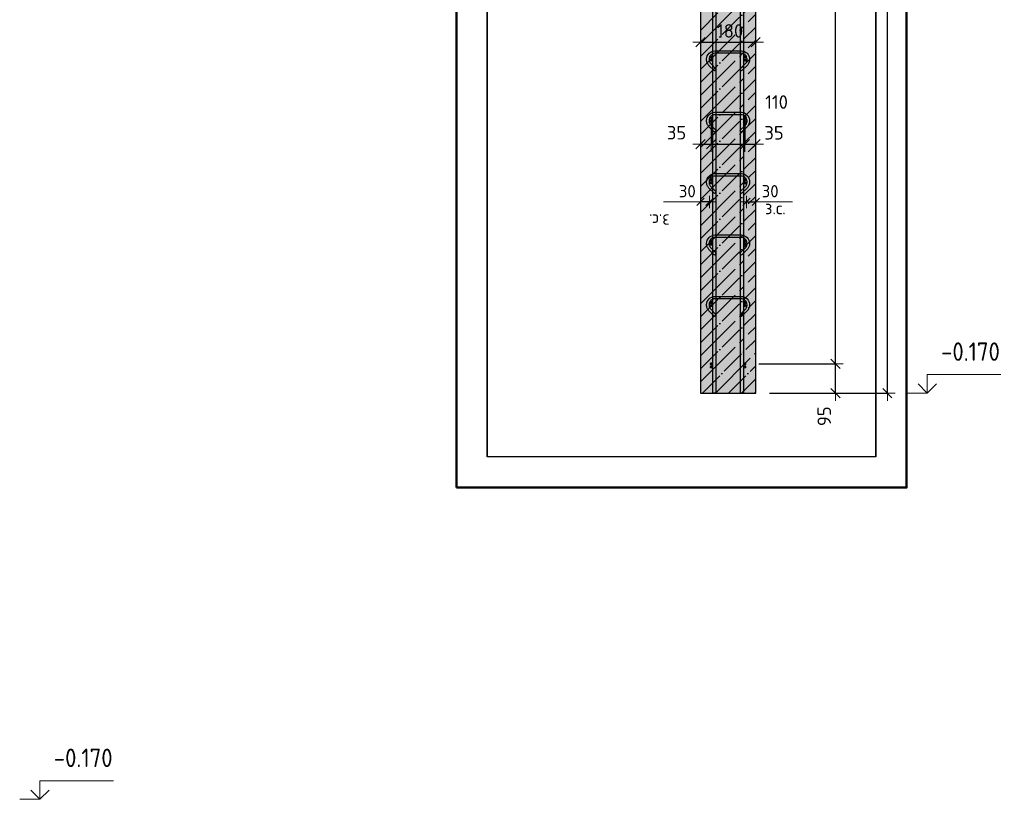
# Model space of a CAD drawing. Header units: millimetres. Extents: x -17997 to 37135, y 45383 to 72408.
# Tile 50 of 67: x 31985 to 35193, y 52798 to 55338. Entities that reach past the tile are written whole.
import ezdxf

# ---------------------------------------------------------------- set-up
doc = ezdxf.new("R2010")
doc.units = ezdxf.units.MM
doc.header["$PDMODE"] = 65
doc.linetypes.add('______11', pattern=[100, 80, -10, 0, -10])
doc.linetypes.add('______5', pattern=[220, 160, -20, 20, -20])
for name, color, linetype, lineweight in [('Standard', 7, 'Continuous', 25), ('Арм.стержн. Арматура края', 96, 'Continuous', 35), ('Арм.стержн. вертикальными 1', 22, 'Continuous', 35), ('Арм.стержн.горизонт. 1', 180, 'Continuous', 35), ('Высотная отметки_ общее', 7, 'Continuous', 13), ('Размерная линия_ общее', 7, 'Continuous', 13), ('Размерная линия_ общее_1', 7, 'Continuous', 13)]:
    doc.layers.add(name, color=color, linetype=linetype, lineweight=lineweight)
doc.layers.add('Арм.стержн.Стяжки', color=7, linetype='Continuous', lineweight=35, true_color=0x501e0f)
doc.styles.add('ISOCPEUR', font='ISOCPEUR')
doc.dimstyles.new('DIMSTYLE_11', dxfattribs={"dimtxt": 44, "dimasz": 50, "dimexe": 0, "dimexo": 0, "dimgap": 22, "dimtad": 2, "dimdec": 0, "dimrnd": 5, "dimzin": 12, "dimdsep": 46, "dimtxsty": 'ISOCPEUR', "dimblk1": 'ALL_ML_STRICH', "dimblk2": 'ALL_ML_STRICH', "dimsah": 1, "dimcen": 0, "dimclrd": 7, "dimclre": 256, "dimclrt": 7, "dimadec": 0, "dimazin": 0, "dimtfac": 1, "dimtdec": 0, "dimtix": 1, "dimtmove": 2, "dimatfit": 3, "dimfxl": 0, "dimtvp": 1.2, "dimtzin": 0, "dimlwd": 0, "dimlwe": -3, "dimarcsym": 0})
doc.dimstyles.new('DIMSTYLE_3', dxfattribs={"dimtxt": 44, "dimasz": 50, "dimexe": 0, "dimexo": 0, "dimgap": 22, "dimtad": 2, "dimdec": 0, "dimrnd": 5, "dimzin": 12, "dimdsep": 46, "dimtxsty": 'ISOCPEUR', "dimblk1": 'ALL_ML_STRICH', "dimblk2": 'ALL_ML_STRICH', "dimsah": 1, "dimcen": 0, "dimclrd": 7, "dimclre": 256, "dimclrt": 7, "dimadec": 0, "dimazin": 0, "dimtfac": 1, "dimtdec": 0, "dimtix": 1, "dimtmove": 2, "dimatfit": 3, "dimfxl": 0, "dimtzin": 0, "dimlwd": 0, "dimlwe": -3, "dimarcsym": 0})
doc.dimstyles.new('DIMSTYLE_8', dxfattribs={"dimtxt": 40, "dimasz": 40, "dimexe": 0, "dimexo": 0.001, "dimgap": 20, "dimtad": 2, "dimdec": 0, "dimrnd": 5, "dimzin": 12, "dimdsep": 46, "dimtxsty": 'ISOCPEUR', "dimblk1": 'ALL_ML_STRICH', "dimblk2": 'ALL_ML_STRICH', "dimsah": 1, "dimcen": 0, "dimse1": 1, "dimse2": 1, "dimclrd": 7, "dimclre": 256, "dimclrt": 7, "dimadec": 0, "dimazin": 0, "dimtfac": 1, "dimtdec": 0, "dimtix": 1, "dimtmove": 2, "dimatfit": 3, "dimfxl": 0, "dimtvp": 1.2, "dimtzin": 0, "dimlwd": 0, "dimlwe": -3, "dimarcsym": 0})

# ---------------------------------------------------------------- blocks, each defined once
blk = doc.blocks.new('COMPLEX_ELEVATIONDIM_3')
at = {"layer": 'Высотная отметки_ общее', "color": 7, "linetype": 'Continuous', "lineweight": 13, "transparency": 33554687}
for p, q in [((32051.3, 52797.8), (32051.3, 52857.8)), ((32051.3, 52857.8), (32291.3, 52857.8)), ((32051.3, 52797.8), (32021.3, 52827.8)), ((32051.3, 52797.8), (32081.3, 52827.8)), ((32051.3, 52797.8), (32051.3, 52797.8)), ((32051.3, 52797.8), (32051.3, 52797.8)), ((32051.3, 52797.8), (32051.3, 52797.8)), ((32051.3, 52797.8), (32051.3, 52797.8))]:
    blk.add_line(p, q, dxfattribs=at)
blk.add_lwpolyline([(32051.3, 52797.8), (31991.3, 52797.8), (31991.3, 52797.8), (31985.1, 52797.8)], dxfattribs=at)
at = {"layer": 'Высотная отметки_ общее', "color": 7, "linetype": 'Continuous', "lineweight": 13, "transparency": 33554687, "insert": (32096.3, 52902.8), "char_height": 60, "width": 242.825, "attachment_point": 7, "style": 'ISOCPEUR'}
blk.add_mtext('\\W0.90;-0.170', dxfattribs=at)
blk = doc.blocks.new('ALL_ML_STRICH')
at = {"color": 0, "linetype": 'ByBlock', "lineweight": -2}
for p, q in [((-1, 0), (0.5, 0)), ((-0.3, -0.3), (0.3, 0.3)), ((0, -0.5), (0, 0.5))]:
    blk.add_line(p, q, dxfattribs=at)
blk = doc.blocks.new('*D77')
at = {"layer": 'DEFPOINTS', "color": 7, "linetype": 'Continuous', "lineweight": 13, "transparency": 33554687}
for p in [(34530, 57311.3), (34407.9, 54121.3), (34812, 54121.3)]:
    blk.add_point(p, dxfattribs=at)
at = {"layer": 'Размерная линия_ общее', "color": 253, "linetype": 'Continuous', "lineweight": -2, "true_color": 0xa0a0a0, "transparency": 33554687}
for p, q in [((34550, 57311.3), (34812, 57311.3)), ((34427.9, 54121.3), (34812, 54121.3))]:
    blk.add_line(p, q, dxfattribs=at)
at = {"layer": 'Размерная линия_ общее', "color": 7, "linetype": 'Continuous', "lineweight": -2, "transparency": 33554687}
blk.add_line((34812, 54121.3), (34812, 57311.3), dxfattribs=at)
at = {"layer": 'Размерная линия_ общее', "color": 7, "linetype": 'Continuous', "lineweight": 13, "transparency": 33554687, "xscale": 50, "yscale": 50, "zscale": 50}
for p, rotation in [((34812, 57311.3), 90), ((34812, 54121.3), 270)]:
    blk.add_blockref('ALL_ML_STRICH', p, dxfattribs=dict(at, rotation=rotation))
at = {"layer": 'Размерная линия_ общее', "color": 7, "linetype": 'Continuous', "lineweight": 13, "transparency": 33554687, "insert": (34775, 55722.9), "char_height": 44, "width": 176, "attachment_point": 5, "rotation": 90, "style": 'ISOCPEUR'}
blk.add_mtext('\\A1;{3190}', dxfattribs=at)
blk = doc.blocks.new('COMPLEX_ELEVATIONDIM_4')
at = {"layer": 'Высотная отметки_ общее', "color": 7, "linetype": 'Continuous', "lineweight": 13, "transparency": 33554687}
for p, q in [((34942, 54121.3), (34942, 54181.3)), ((34942, 54181.3), (35182, 54181.3)), ((34942, 54121.3), (34912, 54151.3)), ((34942, 54121.3), (34972, 54151.3)), ((34942, 54121.3), (34942, 54121.3)), ((34942, 54121.3), (34942, 54121.3)), ((34942, 54121.3), (34942, 54121.3)), ((34942, 54121.3), (34942, 54121.3))]:
    blk.add_line(p, q, dxfattribs=at)
blk.add_lwpolyline([(34942, 54121.3), (34882, 54121.3), (34882, 54121.3), (34875.8, 54121.3)], dxfattribs=at)
at = {"layer": 'Высотная отметки_ общее', "color": 7, "linetype": 'Continuous', "lineweight": 13, "transparency": 33554687, "insert": (34987, 54226.3), "char_height": 60, "width": 242.825, "attachment_point": 7, "style": 'ISOCPEUR'}
blk.add_mtext('\\W0.90;-0.170', dxfattribs=at)
blk = doc.blocks.new('*D106')
at = {"layer": 'DEFPOINTS', "color": 7, "linetype": 'Continuous', "lineweight": 13, "transparency": 33554687}
for p in [(34203, 55264.2), (34203, 55259.2), (34383, 55259.2)]:
    blk.add_point(p, dxfattribs=at)
at = {"layer": 'Размерная линия_ общее', "color": 253, "linetype": 'Continuous', "lineweight": -2, "true_color": 0xa0a0a0, "transparency": 33554687}
for p, q in [((34203, 55264.2), (34203, 55264.2)), ((34383, 55264.2), (34383, 55264.2))]:
    blk.add_line(p, q, dxfattribs=at)
at = {"layer": 'Размерная линия_ общее', "color": 7, "linetype": 'Continuous', "lineweight": -2, "transparency": 33554687}
blk.add_line((34203, 55264.2), (34383, 55264.2), dxfattribs=at)
at = {"layer": 'Размерная линия_ общее', "color": 7, "linetype": 'Continuous', "lineweight": 13, "transparency": 33554687, "xscale": 50, "yscale": 50, "zscale": 50, "rotation": 180}
blk.add_blockref('ALL_ML_STRICH', (34203, 55264.2), dxfattribs=at)
at = {"layer": 'Размерная линия_ общее', "color": 7, "linetype": 'Continuous', "lineweight": 13, "transparency": 33554687, "xscale": 50, "yscale": 50, "zscale": 50}
blk.add_blockref('ALL_ML_STRICH', (34383, 55264.2), dxfattribs=at)
at = {"layer": 'Размерная линия_ общее', "color": 7, "linetype": 'Continuous', "lineweight": 13, "transparency": 33554687, "insert": (34299.6, 55301.2), "char_height": 44, "width": 132, "attachment_point": 5, "style": 'ISOCPEUR'}
blk.add_mtext('\\A1;{180}', dxfattribs=at)
blk = doc.blocks.new('*D107')
at = {"layer": 'DEFPOINTS', "color": 7, "linetype": 'Continuous', "lineweight": 13, "transparency": 33554687}
for p in [(34353, 54744), (34353, 54735.3), (34383, 54735.3)]:
    blk.add_point(p, dxfattribs=at)
at = {"layer": 'Размерная линия_ общее_1', "color": 7, "linetype": 'Continuous', "lineweight": -2, "transparency": 33554687}
blk.add_line((34353, 54744), (34383, 54744), dxfattribs=at)
at = {"layer": 'Размерная линия_ общее_1', "color": 7, "linetype": 'Continuous', "lineweight": 13, "transparency": 33554687, "xscale": 40, "yscale": 40, "zscale": 40, "rotation": 180}
blk.add_blockref('ALL_ML_STRICH', (34353, 54744), dxfattribs=at)
at = {"layer": 'Размерная линия_ общее_1', "color": 7, "linetype": 'Continuous', "lineweight": 13, "transparency": 33554687, "xscale": 40, "yscale": 40, "zscale": 40}
blk.add_blockref('ALL_ML_STRICH', (34383, 54744), dxfattribs=at)
at = {"layer": 'Размерная линия_ общее_1', "color": 7, "linetype": 'Continuous', "lineweight": 13, "transparency": 33554687, "insert": (34430, 54779), "char_height": 40, "width": 80, "attachment_point": 5, "style": 'ISOCPEUR'}
blk.add_mtext('\\A1;{30}', dxfattribs=at)
at = {"layer": 'Размерная линия_ общее_1', "color": 7, "linetype": 'Continuous', "lineweight": 13, "transparency": 33554687, "insert": (34413.5, 54743.8), "char_height": 40, "width": 2, "attachment_point": 1, "line_spacing_factor": 0.60241, "style": 'ISOCPEUR'}
blk.add_mtext('з.с.', dxfattribs=at)
blk = doc.blocks.new('*D108')
at = {"layer": 'DEFPOINTS', "color": 7, "linetype": 'Continuous', "lineweight": 13, "transparency": 33554687}
for p in [(34203, 54735.3), (34233, 54744), (34233, 54735.3)]:
    blk.add_point(p, dxfattribs=at)
at = {"layer": 'Размерная линия_ общее_1', "color": 7, "linetype": 'Continuous', "lineweight": -2, "transparency": 33554687}
blk.add_line((34233, 54744), (34203, 54744), dxfattribs=at)
at = {"layer": 'Размерная линия_ общее_1', "color": 7, "linetype": 'Continuous', "lineweight": 13, "transparency": 33554687, "xscale": 40, "yscale": 40, "zscale": 40}
for p, rotation in [((34203, 54744), 180), ((34233, 54744), 360)]:
    blk.add_blockref('ALL_ML_STRICH', p, dxfattribs=dict(at, rotation=rotation))
at = {"layer": 'Размерная линия_ общее_1', "color": 7, "linetype": 'Continuous', "lineweight": 13, "transparency": 33554687, "insert": (34160, 54779), "char_height": 40, "width": 80, "attachment_point": 5, "style": 'ISOCPEUR'}
blk.add_mtext('\\A1;{30}', dxfattribs=at)
at = {"layer": 'Размерная линия_ общее_1', "color": 7, "linetype": 'Continuous', "lineweight": 13, "transparency": 33554687, "insert": (34102.5, 54663.8), "char_height": 40, "width": 2, "attachment_point": 1, "rotation": 180, "line_spacing_factor": 0.60241, "style": 'ISOCPEUR'}
blk.add_mtext('з.с.', dxfattribs=at)
blk = doc.blocks.new('*D109')
at = {"layer": 'DEFPOINTS', "color": 7, "linetype": 'Continuous', "lineweight": 13, "transparency": 33554687}
for p in [(34238, 55035.4), (34203, 54932.5), (34203, 54918.6)]:
    blk.add_point(p, dxfattribs=at)
at = {"layer": 'Размерная линия_ общее', "color": 253, "linetype": 'Continuous', "lineweight": -2, "true_color": 0xa0a0a0, "transparency": 33554687}
for p, q in [((34238, 55015.4), (34238, 54932.5)), ((34203, 54932.5), (34203, 54932.5))]:
    blk.add_line(p, q, dxfattribs=at)
at = {"layer": 'Размерная линия_ общее', "color": 7, "linetype": 'Continuous', "lineweight": -2, "transparency": 33554687}
blk.add_line((34203, 54932.5), (34238, 54932.5), dxfattribs=at)
at = {"layer": 'Размерная линия_ общее', "color": 7, "linetype": 'Continuous', "lineweight": 13, "transparency": 33554687, "xscale": 50, "yscale": 50, "zscale": 50, "rotation": 180}
blk.add_blockref('ALL_ML_STRICH', (34203, 54932.5), dxfattribs=at)
at = {"layer": 'Размерная линия_ общее', "color": 7, "linetype": 'Continuous', "lineweight": 13, "transparency": 33554687, "xscale": 50, "yscale": 50, "zscale": 50}
blk.add_blockref('ALL_ML_STRICH', (34238, 54932.5), dxfattribs=at)
at = {"layer": 'Размерная линия_ общее', "color": 7, "linetype": 'Continuous', "lineweight": 13, "transparency": 33554687, "insert": (34125.1, 54969.6), "char_height": 44, "width": 88, "attachment_point": 5, "style": 'ISOCPEUR'}
blk.add_mtext('\\A1;{35}', dxfattribs=at)
blk = doc.blocks.new('*D110')
at = {"layer": 'DEFPOINTS', "color": 7, "linetype": 'Continuous', "lineweight": 13, "transparency": 33554687}
for p in [(34238, 55035.4), (34348, 55035.4), (34238, 54932.5)]:
    blk.add_point(p, dxfattribs=at)
at = {"layer": 'Размерная линия_ общее', "color": 253, "linetype": 'Continuous', "lineweight": -2, "true_color": 0xa0a0a0, "transparency": 33554687}
for p, q in [((34238, 55015.4), (34238, 54932.5)), ((34348, 55015.4), (34348, 54932.5))]:
    blk.add_line(p, q, dxfattribs=at)
at = {"layer": 'Размерная линия_ общее', "color": 7, "linetype": 'Continuous', "lineweight": -2, "transparency": 33554687}
blk.add_line((34238, 54932.5), (34348, 54932.5), dxfattribs=at)
at = {"layer": 'Размерная линия_ общее', "color": 7, "linetype": 'Continuous', "lineweight": 13, "transparency": 33554687, "xscale": 50, "yscale": 50, "zscale": 50, "rotation": 180}
blk.add_blockref('ALL_ML_STRICH', (34238, 54932.5), dxfattribs=at)
at = {"layer": 'Размерная линия_ общее', "color": 7, "linetype": 'Continuous', "lineweight": 13, "transparency": 33554687, "xscale": 50, "yscale": 50, "zscale": 50}
blk.add_blockref('ALL_ML_STRICH', (34348, 54932.5), dxfattribs=at)
at = {"layer": 'Размерная линия_ общее', "color": 7, "linetype": 'Continuous', "lineweight": 13, "transparency": 33554687, "insert": (34450.9, 55069.4), "char_height": 44, "width": 132, "attachment_point": 5, "style": 'ISOCPEUR'}
blk.add_mtext('\\A1;{110}', dxfattribs=at)
blk = doc.blocks.new('*D111')
at = {"layer": 'DEFPOINTS', "color": 7, "linetype": 'Continuous', "lineweight": 13, "transparency": 33554687}
for p in [(34348, 55035.4), (34348, 54932.5), (34383, 54918.6)]:
    blk.add_point(p, dxfattribs=at)
at = {"layer": 'Размерная линия_ общее', "color": 253, "linetype": 'Continuous', "lineweight": -2, "true_color": 0xa0a0a0, "transparency": 33554687}
for p, q in [((34348, 55015.4), (34348, 54932.5)), ((34383, 54932.5), (34383, 54932.5))]:
    blk.add_line(p, q, dxfattribs=at)
at = {"layer": 'Размерная линия_ общее', "color": 7, "linetype": 'Continuous', "lineweight": -2, "transparency": 33554687}
blk.add_line((34348, 54932.5), (34383, 54932.5), dxfattribs=at)
at = {"layer": 'Размерная линия_ общее', "color": 7, "linetype": 'Continuous', "lineweight": 13, "transparency": 33554687, "xscale": 50, "yscale": 50, "zscale": 50, "rotation": 180}
blk.add_blockref('ALL_ML_STRICH', (34348, 54932.5), dxfattribs=at)
at = {"layer": 'Размерная линия_ общее', "color": 7, "linetype": 'Continuous', "lineweight": 13, "transparency": 33554687, "xscale": 50, "yscale": 50, "zscale": 50}
blk.add_blockref('ALL_ML_STRICH', (34383, 54932.5), dxfattribs=at)
at = {"layer": 'Размерная линия_ общее', "color": 7, "linetype": 'Continuous', "lineweight": 13, "transparency": 33554687, "insert": (34442.7, 54969.2), "char_height": 44, "width": 88, "attachment_point": 5, "style": 'ISOCPEUR'}
blk.add_mtext('\\A1;{35}', dxfattribs=at)
blk = doc.blocks.new('*D115')
at = {"layer": 'DEFPOINTS', "color": 7, "linetype": 'Continuous', "lineweight": 13, "transparency": 33554687}
for p in [(34372.9, 54216.3), (34407.9, 54121.3), (34643.3, 54121.3)]:
    blk.add_point(p, dxfattribs=at)
at = {"layer": 'Размерная линия_ общее', "color": 253, "linetype": 'Continuous', "lineweight": -2, "true_color": 0xa0a0a0, "transparency": 33554687}
for p, q in [((34392.9, 54216.3), (34643.3, 54216.3)), ((34427.9, 54121.3), (34643.3, 54121.3))]:
    blk.add_line(p, q, dxfattribs=at)
at = {"layer": 'Размерная линия_ общее', "color": 7, "linetype": 'Continuous', "lineweight": -2, "transparency": 33554687}
blk.add_line((34643.3, 54121.3), (34643.3, 54216.3), dxfattribs=at)
at = {"layer": 'Размерная линия_ общее', "color": 7, "linetype": 'Continuous', "lineweight": 13, "transparency": 33554687, "xscale": 50, "yscale": 50, "zscale": 50}
for p, rotation in [((34643.3, 54216.3), 90), ((34643.3, 54121.3), 270)]:
    blk.add_blockref('ALL_ML_STRICH', p, dxfattribs=dict(at, rotation=rotation))
at = {"layer": 'Размерная линия_ общее', "color": 7, "linetype": 'Continuous', "lineweight": 13, "transparency": 33554687, "insert": (34606.3, 54045.8), "char_height": 44, "width": 88, "attachment_point": 5, "rotation": 90, "style": 'ISOCPEUR'}
blk.add_mtext('\\A1;{95}', dxfattribs=at)
blk = doc.blocks.new('*D116')
at = {"layer": 'DEFPOINTS', "color": 7, "linetype": 'Continuous', "lineweight": 13, "transparency": 33554687}
for p in [(34372.9, 57216.3), (34372.9, 54216.3), (34643.3, 54216.3)]:
    blk.add_point(p, dxfattribs=at)
at = {"layer": 'Размерная линия_ общее', "color": 253, "linetype": 'Continuous', "lineweight": -2, "true_color": 0xa0a0a0, "transparency": 33554687}
for p, q in [((34392.9, 57216.3), (34643.3, 57216.3)), ((34392.9, 54216.3), (34643.3, 54216.3))]:
    blk.add_line(p, q, dxfattribs=at)
at = {"layer": 'Размерная линия_ общее', "color": 7, "linetype": 'Continuous', "lineweight": -2, "transparency": 33554687}
blk.add_line((34643.3, 54216.3), (34643.3, 57216.3), dxfattribs=at)
at = {"layer": 'Размерная линия_ общее', "color": 7, "linetype": 'Continuous', "lineweight": 13, "transparency": 33554687, "xscale": 50, "yscale": 50, "zscale": 50}
for p, rotation in [((34643.3, 57216.3), 90), ((34643.3, 54216.3), 270)]:
    blk.add_blockref('ALL_ML_STRICH', p, dxfattribs=dict(at, rotation=rotation))
at = {"layer": 'Размерная линия_ общее', "color": 7, "linetype": 'Continuous', "lineweight": 13, "transparency": 33554687, "insert": (34584.3, 55568.3), "char_height": 44, "width": 2.2, "attachment_point": 1, "rotation": 90, "line_spacing_factor": 0.60241, "style": 'ISOCPEUR'}
blk.add_mtext('\\W0.91;15х200=3000', dxfattribs=at)

msp = doc.modelspace()

# ---------------------------------------------------------------- hatches: boundary and pattern name
at = {"layer": 'Standard', "linetype": 'Continuous', "lineweight": -3, "transparency": 33554687}
msp.add_hatch(color=7, dxfattribs=at).paths.add_polyline_path([(34383, 57311.3), (34203, 57311.3), (34203, 54121.3), (34383, 54121.3)])
at = {"layer": 'Арм.стержн. Арматура края', "linetype": 'Continuous', "lineweight": 50, "transparency": 33554687}
for points in [[(34243, 55206.3), (34242.6, 55208.3), (34241.6, 55209.9), (34239.9, 55211), (34238, 55211.3), (34236.1, 55211), (34234.5, 55209.9), (34233.4, 55208.3), (34233, 55206.3), (34233.4, 55204.4), (34234.5, 55202.8), (34236.1, 55201.7), (34238, 55201.3), (34239.9, 55201.7), (34241.6, 55202.8), (34242.6, 55204.4)], [(34353, 55206.3), (34352.6, 55208.3), (34351.6, 55209.9), (34349.9, 55211), (34348, 55211.3), (34346.1, 55211), (34344.5, 55209.9), (34343.4, 55208.3), (34343, 55206.3), (34343.4, 55204.4), (34344.5, 55202.8), (34346.1, 55201.7), (34348, 55201.3), (34349.9, 55201.7), (34351.6, 55202.8), (34352.6, 55204.4)], [(34243, 55006.3), (34242.6, 55008.3), (34241.6, 55009.9), (34239.9, 55011), (34238, 55011.3), (34236.1, 55011), (34234.5, 55009.9), (34233.4, 55008.3), (34233, 55006.3), (34233.4, 55004.4), (34234.5, 55002.8), (34236.1, 55001.7), (34238, 55001.3), (34239.9, 55001.7), (34241.6, 55002.8), (34242.6, 55004.4)], [(34353, 55006.3), (34352.6, 55008.3), (34351.6, 55009.9), (34349.9, 55011), (34348, 55011.3), (34346.1, 55011), (34344.5, 55009.9), (34343.4, 55008.3), (34343, 55006.3), (34343.4, 55004.4), (34344.5, 55002.8), (34346.1, 55001.7), (34348, 55001.3), (34349.9, 55001.7), (34351.6, 55002.8), (34352.6, 55004.4)], [(34243, 54806.3), (34242.6, 54808.3), (34241.6, 54809.9), (34239.9, 54811), (34238, 54811.3), (34236.1, 54811), (34234.5, 54809.9), (34233.4, 54808.3), (34233, 54806.3), (34233.4, 54804.4), (34234.5, 54802.8), (34236.1, 54801.7), (34238, 54801.3), (34239.9, 54801.7), (34241.6, 54802.8), (34242.6, 54804.4)], [(34353, 54806.3), (34352.6, 54808.3), (34351.6, 54809.9), (34349.9, 54811), (34348, 54811.3), (34346.1, 54811), (34344.5, 54809.9), (34343.4, 54808.3), (34343, 54806.3), (34343.4, 54804.4), (34344.5, 54802.8), (34346.1, 54801.7), (34348, 54801.3), (34349.9, 54801.7), (34351.6, 54802.8), (34352.6, 54804.4)], [(34243, 54606.3), (34242.6, 54608.3), (34241.6, 54609.9), (34239.9, 54611), (34238, 54611.3), (34236.1, 54611), (34234.5, 54609.9), (34233.4, 54608.3), (34233, 54606.3), (34233.4, 54604.4), (34234.5, 54602.8), (34236.1, 54601.7), (34238, 54601.3), (34239.9, 54601.7), (34241.6, 54602.8), (34242.6, 54604.4)], [(34353, 54606.3), (34352.6, 54608.3), (34351.6, 54609.9), (34349.9, 54611), (34348, 54611.3), (34346.1, 54611), (34344.5, 54609.9), (34343.4, 54608.3), (34343, 54606.3), (34343.4, 54604.4), (34344.5, 54602.8), (34346.1, 54601.7), (34348, 54601.3), (34349.9, 54601.7), (34351.6, 54602.8), (34352.6, 54604.4)], [(34243, 54406.3), (34242.6, 54408.3), (34241.6, 54409.9), (34239.9, 54411), (34238, 54411.3), (34236.1, 54411), (34234.5, 54409.9), (34233.4, 54408.3), (34233, 54406.3), (34233.4, 54404.4), (34234.5, 54402.8), (34236.1, 54401.7), (34238, 54401.3), (34239.9, 54401.7), (34241.6, 54402.8), (34242.6, 54404.4)], [(34353, 54406.3), (34352.6, 54408.3), (34351.6, 54409.9), (34349.9, 54411), (34348, 54411.3), (34346.1, 54411), (34344.5, 54409.9), (34343.4, 54408.3), (34343, 54406.3), (34343.4, 54404.4), (34344.5, 54402.8), (34346.1, 54401.7), (34348, 54401.3), (34349.9, 54401.7), (34351.6, 54402.8), (34352.6, 54404.4)], [(34243, 54206.3), (34242.6, 54208.3), (34241.6, 54209.9), (34239.9, 54211), (34238, 54211.3), (34236.1, 54211), (34234.5, 54209.9), (34233.4, 54208.3), (34233, 54206.3), (34233.4, 54204.4), (34234.5, 54202.8), (34236.1, 54201.7), (34238, 54201.3), (34239.9, 54201.7), (34241.6, 54202.8), (34242.6, 54204.4)], [(34353, 54206.3), (34352.6, 54208.3), (34351.6, 54209.9), (34349.9, 54211), (34348, 54211.3), (34346.1, 54211), (34344.5, 54209.9), (34343.4, 54208.3), (34343, 54206.3), (34343.4, 54204.4), (34344.5, 54202.8), (34346.1, 54201.7), (34348, 54201.3), (34349.9, 54201.7), (34351.6, 54202.8), (34352.6, 54204.4)]]:
    msp.add_hatch(color=4, dxfattribs=at).paths.add_polyline_path(points)
at = {"layer": 'Арм.стержн.горизонт. 1', "linetype": 'Continuous', "lineweight": 50, "transparency": 33554687}
for points in [[(34243, 55216.3), (34242.6, 55218.3), (34241.6, 55219.9), (34239.9, 55221), (34238, 55221.3), (34236.1, 55221), (34234.5, 55219.9), (34233.4, 55218.3), (34233, 55216.3), (34233.4, 55214.4), (34234.5, 55212.8), (34236.1, 55211.7), (34238, 55211.3), (34239.9, 55211.7), (34241.6, 55212.8), (34242.6, 55214.4)], [(34353, 55216.3), (34352.6, 55218.3), (34351.6, 55219.9), (34349.9, 55221), (34348, 55221.3), (34346.1, 55221), (34344.5, 55219.9), (34343.4, 55218.3), (34343, 55216.3), (34343.4, 55214.4), (34344.5, 55212.8), (34346.1, 55211.7), (34348, 55211.3), (34349.9, 55211.7), (34351.6, 55212.8), (34352.6, 55214.4)], [(34243, 55016.3), (34242.6, 55018.3), (34241.6, 55019.9), (34239.9, 55021), (34238, 55021.3), (34236.1, 55021), (34234.5, 55019.9), (34233.4, 55018.3), (34233, 55016.3), (34233.4, 55014.4), (34234.5, 55012.8), (34236.1, 55011.7), (34238, 55011.3), (34239.9, 55011.7), (34241.6, 55012.8), (34242.6, 55014.4)], [(34353, 55016.3), (34352.6, 55018.3), (34351.6, 55019.9), (34349.9, 55021), (34348, 55021.3), (34346.1, 55021), (34344.5, 55019.9), (34343.4, 55018.3), (34343, 55016.3), (34343.4, 55014.4), (34344.5, 55012.8), (34346.1, 55011.7), (34348, 55011.3), (34349.9, 55011.7), (34351.6, 55012.8), (34352.6, 55014.4)], [(34243, 54816.3), (34242.6, 54818.3), (34241.6, 54819.9), (34239.9, 54821), (34238, 54821.3), (34236.1, 54821), (34234.5, 54819.9), (34233.4, 54818.3), (34233, 54816.3), (34233.4, 54814.4), (34234.5, 54812.8), (34236.1, 54811.7), (34238, 54811.3), (34239.9, 54811.7), (34241.6, 54812.8), (34242.6, 54814.4)], [(34353, 54816.3), (34352.6, 54818.3), (34351.6, 54819.9), (34349.9, 54821), (34348, 54821.3), (34346.1, 54821), (34344.5, 54819.9), (34343.4, 54818.3), (34343, 54816.3), (34343.4, 54814.4), (34344.5, 54812.8), (34346.1, 54811.7), (34348, 54811.3), (34349.9, 54811.7), (34351.6, 54812.8), (34352.6, 54814.4)], [(34243, 54616.3), (34242.6, 54618.3), (34241.6, 54619.9), (34239.9, 54621), (34238, 54621.3), (34236.1, 54621), (34234.5, 54619.9), (34233.4, 54618.3), (34233, 54616.3), (34233.4, 54614.4), (34234.5, 54612.8), (34236.1, 54611.7), (34238, 54611.3), (34239.9, 54611.7), (34241.6, 54612.8), (34242.6, 54614.4)], [(34353, 54616.3), (34352.6, 54618.3), (34351.6, 54619.9), (34349.9, 54621), (34348, 54621.3), (34346.1, 54621), (34344.5, 54619.9), (34343.4, 54618.3), (34343, 54616.3), (34343.4, 54614.4), (34344.5, 54612.8), (34346.1, 54611.7), (34348, 54611.3), (34349.9, 54611.7), (34351.6, 54612.8), (34352.6, 54614.4)], [(34243, 54416.3), (34242.6, 54418.3), (34241.6, 54419.9), (34239.9, 54421), (34238, 54421.3), (34236.1, 54421), (34234.5, 54419.9), (34233.4, 54418.3), (34233, 54416.3), (34233.4, 54414.4), (34234.5, 54412.8), (34236.1, 54411.7), (34238, 54411.3), (34239.9, 54411.7), (34241.6, 54412.8), (34242.6, 54414.4)], [(34353, 54416.3), (34352.6, 54418.3), (34351.6, 54419.9), (34349.9, 54421), (34348, 54421.3), (34346.1, 54421), (34344.5, 54419.9), (34343.4, 54418.3), (34343, 54416.3), (34343.4, 54414.4), (34344.5, 54412.8), (34346.1, 54411.7), (34348, 54411.3), (34349.9, 54411.7), (34351.6, 54412.8), (34352.6, 54414.4)], [(34243, 54216.3), (34242.6, 54218.3), (34241.6, 54219.9), (34239.9, 54221), (34238, 54221.3), (34236.1, 54221), (34234.5, 54219.9), (34233.4, 54218.3), (34233, 54216.3), (34233.4, 54214.4), (34234.5, 54212.8), (34236.1, 54211.7), (34238, 54211.3), (34239.9, 54211.7), (34241.6, 54212.8), (34242.6, 54214.4)], [(34353, 54216.3), (34352.6, 54218.3), (34351.6, 54219.9), (34349.9, 54221), (34348, 54221.3), (34346.1, 54221), (34344.5, 54219.9), (34343.4, 54218.3), (34343, 54216.3), (34343.4, 54214.4), (34344.5, 54212.8), (34346.1, 54211.7), (34348, 54211.3), (34349.9, 54211.7), (34351.6, 54212.8), (34352.6, 54214.4)]]:
    msp.add_hatch(color=4, dxfattribs=at).paths.add_polyline_path(points)

# ---------------------------------------------------------------- linework, layer by layer
at = {"layer": 'Standard', "color": 52, "linetype": 'Continuous', "lineweight": -3, "transparency": 33554687}
for p, q in [((33508.2, 57603.2), (33508.2, 53913.2)), ((33508.2, 53913.2), (33508.2, 57603.2)), ((34774.5, 57603.2), (34774.5, 53913.2)), ((34774.5, 53913.2), (34774.5, 57603.2)), ((34774.5, 53913.2), (33508.2, 53913.2)), ((34774.5, 53913.2), (33508.2, 53913.2))]:
    msp.add_line(p, q, dxfattribs=at)
at = {"layer": 'Standard', "color": 7, "linetype": 'Continuous', "lineweight": 25, "transparency": 33554687}
for p, q in [((34203, 57311.3), (34203, 54121.3)), ((34383, 54121.3), (34383, 57311.3)), ((34203, 54121.3), (34383, 54121.3))]:
    msp.add_line(p, q, dxfattribs=at)
at = {"layer": 'Standard', "color": 7, "linetype": '______11', "lineweight": -3, "transparency": 33554687}
for p, q in [((34203, 55303), (34383, 55483)), ((34203, 55218.2), (34383, 55398.2)), ((34203, 55133.3), (34383, 55313.3)), ((34203, 55048.5), (34383, 55228.5)), ((34203, 54963.6), (34383, 55143.6)), ((34203, 54878.8), (34383, 55058.8)), ((34203, 54793.9), (34383, 54973.9)), ((34203, 54709.1), (34383, 54889.1)), ((34203, 54624.2), (34383, 54804.2)), ((34203, 54539.3), (34383, 54719.3)), ((34203, 54454.5), (34383, 54634.5)), ((34203, 54369.6), (34383, 54549.6)), ((34203, 54284.8), (34383, 54464.8)), ((34203, 54199.9), (34383, 54379.9)), ((34209.3, 54121.3), (34383, 54295.1)), ((34294.1, 54121.3), (34383, 54210.2)), ((34379, 54121.3), (34383, 54125.4))]:
    msp.add_line(p, q, dxfattribs=at)
at = {"layer": 'Standard', "color": 7, "linetype": '______5', "lineweight": -3, "transparency": 33554687}
for p, q in [((34203, 55260.6), (34383, 55440.6)), ((34203, 55175.7), (34383, 55355.7)), ((34203, 55090.9), (34383, 55270.9)), ((34203, 55006), (34383, 55186)), ((34203, 54921.2), (34383, 55101.2)), ((34203, 54836.3), (34383, 55016.3)), ((34203, 54751.5), (34383, 54931.5)), ((34203, 54666.6), (34383, 54846.6)), ((34203, 54581.8), (34383, 54761.8)), ((34203, 54496.9), (34383, 54676.9)), ((34203, 54412.1), (34383, 54592.1)), ((34203, 54327.2), (34383, 54507.2)), ((34203, 54242.4), (34383, 54422.4)), ((34203, 54157.5), (34383, 54337.5)), ((34251.7, 54121.3), (34383, 54252.7)), ((34336.6, 54121.3), (34383, 54167.8))]:
    msp.add_line(p, q, dxfattribs=at)
at = {"layer": 'Standard', "color": 7, "linetype": 'Continuous', "lineweight": 13, "transparency": 33554687}
for p, q in [((34203, 54744), (34083, 54744)), ((34383, 54744), (34503, 54744))]:
    msp.add_line(p, q, dxfattribs=at)
at = {"layer": 'Standard', "color": 7, "linetype": 'Continuous', "lineweight": 50, "transparency": 33554687}
msp.add_lwpolyline([(33408.2, 53813.2), (34874.5, 53813.2), (34874.5, 57703.2), (33408.2, 57703.2), (33408.2, 53813.2)], dxfattribs=at)
at = {"layer": 'Арм.стержн. вертикальными 1', "color": 4, "linetype": 'Continuous', "lineweight": 25, "transparency": 33554687}
for points in [[(34243, 54121.3), (34243, 57412.3), (34242.4, 57416.8), (34240.9, 57421.4), (34238.5, 57425.6), (34235.7, 57429), (34232.3, 57431.9), (34228.1, 57434.2), (34223.5, 57435.7), (34219, 57436.3), (33948, 57436.3), (33948, 57446.3), (34219.7, 57446.3), (34225.8, 57445.5), (34232.1, 57443.4), (34238, 57440.1), (34242.8, 57436.1), (34246.8, 57431.3), (34250.1, 57425.4), (34252.2, 57419.1), (34253, 57413), (34253, 54121.3), (34243, 54121.3)], [(34243, 54121.3), (34243, 57412.3), (34242.4, 57416.8), (34240.9, 57421.4), (34238.5, 57425.6), (34235.7, 57429), (34232.3, 57431.9), (34228.1, 57434.2), (34223.5, 57435.7), (34219, 57436.3), (33948, 57436.3), (33948, 57446.3), (34219.7, 57446.3), (34225.8, 57445.5), (34232.1, 57443.4), (34238, 57440.1), (34242.8, 57436.1), (34246.8, 57431.3), (34250.1, 57425.4), (34252.2, 57419.1), (34253, 57413), (34253, 54121.3), (34243, 54121.3)], [(34333, 54121.3), (34333, 57413), (34333.9, 57419.1), (34336, 57425.4), (34339.2, 57431.3), (34343.3, 57436.1), (34348.1, 57440.1), (34353.9, 57443.4), (34360.3, 57445.5), (34366.4, 57446.3), (34638, 57446.3), (34638, 57436.3), (34367.1, 57436.3), (34362.5, 57435.7), (34358, 57434.2), (34353.8, 57431.9), (34350.4, 57429), (34347.5, 57425.6), (34345.2, 57421.4), (34343.7, 57416.8), (34343, 57412.3), (34343, 54121.3), (34333, 54121.3)], [(34333, 54121.3), (34333, 57413), (34333.9, 57419.1), (34336, 57425.4), (34339.2, 57431.3), (34343.3, 57436.1), (34348.1, 57440.1), (34353.9, 57443.4), (34360.3, 57445.5), (34366.4, 57446.3), (34638, 57446.3), (34638, 57436.3), (34367.1, 57436.3), (34362.5, 57435.7), (34358, 57434.2), (34353.8, 57431.9), (34350.4, 57429), (34347.5, 57425.6), (34345.2, 57421.4), (34343.7, 57416.8), (34343, 57412.3), (34343, 54121.3), (34333, 54121.3)]]:
    msp.add_lwpolyline(points, dxfattribs=at)
at = {"layer": 'Арм.стержн.горизонт. 1', "color": 52, "linetype": 'Continuous', "lineweight": 25, "transparency": 33554687}
for p, q in [((34203, 54121.3), (34203, 54121.3)), ((34383, 54121.3), (34383, 54121.3))]:
    msp.add_line(p, q, dxfattribs=at)
at = {"layer": 'Арм.стержн.Стяжки', "color": 40, "linetype": 'Continuous', "lineweight": 25, "transparency": 33554687}
for points in [[(34248.8, 55171), (34230.8, 55189), (34229.1, 55190.9), (34227.6, 55193), (34226.2, 55195.3), (34225.2, 55197.6), (34224.3, 55200.1), (34223.6, 55202.6), (34223.2, 55205.2), (34223, 55207.7), (34223, 55209.7), (34223.7, 55214.5), (34225.4, 55219.6), (34228, 55224.3), (34231.2, 55228.2), (34235.1, 55231.4), (34239.7, 55234), (34244.8, 55235.7), (34249.7, 55236.3), (34336.3, 55236.3), (34341.2, 55235.7), (34346.3, 55234), (34351, 55231.4), (34354.8, 55228.2), (34358.1, 55224.3), (34360.7, 55219.6), (34362.3, 55214.5), (34363, 55209.7), (34363, 55207.7), (34362.8, 55205.2), (34362.4, 55202.6), (34361.8, 55200.1), (34360.9, 55197.6), (34359.8, 55195.3), (34358.5, 55193), (34357, 55190.9), (34355.3, 55189), (34337.2, 55171), (34331.6, 55176.6), (34349.4, 55194.5), (34350.7, 55195.9), (34351.8, 55197.4), (34352.7, 55199), (34353.5, 55200.7), (34354.1, 55202.4), (34354.6, 55204.2), (34354.9, 55206.1), (34355, 55208), (34355, 55209.1), (34354.5, 55212.7), (34353.3, 55216.4), (34351.4, 55219.7), (34349.2, 55222.5), (34346.4, 55224.8), (34343.1, 55226.6), (34339.4, 55227.8), (34335.8, 55228.3), (34250.3, 55228.3), (34246.6, 55227.8), (34243, 55226.6), (34239.6, 55224.8), (34236.9, 55222.5), (34234.6, 55219.7), (34232.7, 55216.4), (34231.5, 55212.7), (34231, 55209.1), (34231, 55208), (34231.2, 55206.1), (34231.5, 55204.2), (34231.9, 55202.4), (34232.6, 55200.7), (34233.3, 55199), (34234.3, 55197.4), (34235.4, 55195.9), (34236.6, 55194.5), (34254.5, 55176.6), (34248.8, 55171)], [(34248.8, 54971), (34230.8, 54989), (34229.1, 54990.9), (34227.6, 54993), (34226.2, 54995.3), (34225.2, 54997.6), (34224.3, 55000.1), (34223.6, 55002.6), (34223.2, 55005.2), (34223, 55007.7), (34223, 55009.7), (34223.7, 55014.5), (34225.4, 55019.6), (34228, 55024.3), (34231.2, 55028.2), (34235.1, 55031.4), (34239.7, 55034), (34244.8, 55035.7), (34249.7, 55036.3), (34336.3, 55036.3), (34341.2, 55035.7), (34346.3, 55034), (34351, 55031.4), (34354.8, 55028.2), (34358.1, 55024.3), (34360.7, 55019.6), (34362.3, 55014.5), (34363, 55009.7), (34363, 55007.7), (34362.8, 55005.2), (34362.4, 55002.6), (34361.8, 55000.1), (34360.9, 54997.6), (34359.8, 54995.3), (34358.5, 54993), (34357, 54990.9), (34355.3, 54989), (34337.2, 54971), (34331.6, 54976.6), (34349.4, 54994.5), (34350.7, 54995.9), (34351.8, 54997.4), (34352.7, 54999), (34353.5, 55000.7), (34354.1, 55002.4), (34354.6, 55004.2), (34354.9, 55006.1), (34355, 55008), (34355, 55009.1), (34354.5, 55012.7), (34353.3, 55016.4), (34351.4, 55019.7), (34349.2, 55022.5), (34346.4, 55024.8), (34343.1, 55026.6), (34339.4, 55027.8), (34335.8, 55028.3), (34250.3, 55028.3), (34246.6, 55027.8), (34243, 55026.6), (34239.6, 55024.8), (34236.9, 55022.5), (34234.6, 55019.7), (34232.7, 55016.4), (34231.5, 55012.7), (34231, 55009.1), (34231, 55008), (34231.2, 55006.1), (34231.5, 55004.2), (34231.9, 55002.4), (34232.6, 55000.7), (34233.3, 54999), (34234.3, 54997.4), (34235.4, 54995.9), (34236.6, 54994.5), (34254.5, 54976.6), (34248.8, 54971)], [(34248.8, 54771), (34230.8, 54789), (34229.1, 54790.9), (34227.6, 54793), (34226.2, 54795.3), (34225.2, 54797.6), (34224.3, 54800.1), (34223.6, 54802.6), (34223.2, 54805.2), (34223, 54807.7), (34223, 54809.7), (34223.7, 54814.5), (34225.4, 54819.6), (34228, 54824.3), (34231.2, 54828.2), (34235.1, 54831.4), (34239.7, 54834), (34244.8, 54835.7), (34249.7, 54836.3), (34336.3, 54836.3), (34341.2, 54835.7), (34346.3, 54834), (34351, 54831.4), (34354.8, 54828.2), (34358.1, 54824.3), (34360.7, 54819.6), (34362.3, 54814.5), (34363, 54809.7), (34363, 54807.7), (34362.8, 54805.2), (34362.4, 54802.6), (34361.8, 54800.1), (34360.9, 54797.6), (34359.8, 54795.3), (34358.5, 54793), (34357, 54790.9), (34355.3, 54789), (34337.2, 54771), (34331.6, 54776.6), (34349.4, 54794.5), (34350.7, 54795.9), (34351.8, 54797.4), (34352.7, 54799), (34353.5, 54800.7), (34354.1, 54802.4), (34354.6, 54804.2), (34354.9, 54806.1), (34355, 54808), (34355, 54809.1), (34354.5, 54812.7), (34353.3, 54816.4), (34351.4, 54819.7), (34349.2, 54822.5), (34346.4, 54824.8), (34343.1, 54826.6), (34339.4, 54827.8), (34335.8, 54828.3), (34250.3, 54828.3), (34246.6, 54827.8), (34243, 54826.6), (34239.6, 54824.8), (34236.9, 54822.5), (34234.6, 54819.7), (34232.7, 54816.4), (34231.5, 54812.7), (34231, 54809.1), (34231, 54808), (34231.2, 54806.1), (34231.5, 54804.2), (34231.9, 54802.4), (34232.6, 54800.7), (34233.3, 54799), (34234.3, 54797.4), (34235.4, 54795.9), (34236.6, 54794.5), (34254.5, 54776.6), (34248.8, 54771)], [(34248.8, 54571), (34230.8, 54589), (34229.1, 54590.9), (34227.6, 54593), (34226.2, 54595.3), (34225.2, 54597.6), (34224.3, 54600.1), (34223.6, 54602.6), (34223.2, 54605.2), (34223, 54607.7), (34223, 54609.7), (34223.7, 54614.5), (34225.4, 54619.6), (34228, 54624.3), (34231.2, 54628.2), (34235.1, 54631.4), (34239.7, 54634), (34244.8, 54635.7), (34249.7, 54636.3), (34336.3, 54636.3), (34341.2, 54635.7), (34346.3, 54634), (34351, 54631.4), (34354.8, 54628.2), (34358.1, 54624.3), (34360.7, 54619.6), (34362.3, 54614.5), (34363, 54609.7), (34363, 54607.7), (34362.8, 54605.2), (34362.4, 54602.6), (34361.8, 54600.1), (34360.9, 54597.6), (34359.8, 54595.3), (34358.5, 54593), (34357, 54590.9), (34355.3, 54589), (34337.2, 54571), (34331.6, 54576.6), (34349.4, 54594.5), (34350.7, 54595.9), (34351.8, 54597.4), (34352.7, 54599), (34353.5, 54600.7), (34354.1, 54602.4), (34354.6, 54604.2), (34354.9, 54606.1), (34355, 54608), (34355, 54609.1), (34354.5, 54612.7), (34353.3, 54616.4), (34351.4, 54619.7), (34349.2, 54622.5), (34346.4, 54624.8), (34343.1, 54626.6), (34339.4, 54627.8), (34335.8, 54628.3), (34250.3, 54628.3), (34246.6, 54627.8), (34243, 54626.6), (34239.6, 54624.8), (34236.9, 54622.5), (34234.6, 54619.7), (34232.7, 54616.4), (34231.5, 54612.7), (34231, 54609.1), (34231, 54608), (34231.2, 54606.1), (34231.5, 54604.2), (34231.9, 54602.4), (34232.6, 54600.7), (34233.3, 54599), (34234.3, 54597.4), (34235.4, 54595.9), (34236.6, 54594.5), (34254.5, 54576.6), (34248.8, 54571)], [(34248.8, 54371), (34230.8, 54389), (34229.1, 54390.9), (34227.6, 54393), (34226.2, 54395.3), (34225.2, 54397.6), (34224.3, 54400.1), (34223.6, 54402.6), (34223.2, 54405.2), (34223, 54407.7), (34223, 54409.7), (34223.7, 54414.5), (34225.4, 54419.6), (34228, 54424.3), (34231.2, 54428.2), (34235.1, 54431.4), (34239.7, 54434), (34244.8, 54435.7), (34249.7, 54436.3), (34336.3, 54436.3), (34341.2, 54435.7), (34346.3, 54434), (34351, 54431.4), (34354.8, 54428.2), (34358.1, 54424.3), (34360.7, 54419.6), (34362.3, 54414.5), (34363, 54409.7), (34363, 54407.7), (34362.8, 54405.2), (34362.4, 54402.6), (34361.8, 54400.1), (34360.9, 54397.6), (34359.8, 54395.3), (34358.5, 54393), (34357, 54390.9), (34355.3, 54389), (34337.2, 54371), (34331.6, 54376.6), (34349.4, 54394.5), (34350.7, 54395.9), (34351.8, 54397.4), (34352.7, 54399), (34353.5, 54400.7), (34354.1, 54402.4), (34354.6, 54404.2), (34354.9, 54406.1), (34355, 54408), (34355, 54409.1), (34354.5, 54412.7), (34353.3, 54416.4), (34351.4, 54419.7), (34349.2, 54422.5), (34346.4, 54424.8), (34343.1, 54426.6), (34339.4, 54427.8), (34335.8, 54428.3), (34250.3, 54428.3), (34246.6, 54427.8), (34243, 54426.6), (34239.6, 54424.8), (34236.9, 54422.5), (34234.6, 54419.7), (34232.7, 54416.4), (34231.5, 54412.7), (34231, 54409.1), (34231, 54408), (34231.2, 54406.1), (34231.5, 54404.2), (34231.9, 54402.4), (34232.6, 54400.7), (34233.3, 54399), (34234.3, 54397.4), (34235.4, 54395.9), (34236.6, 54394.5), (34254.5, 54376.6), (34248.8, 54371)]]:
    msp.add_lwpolyline(points, dxfattribs=at)

# ---------------------------------------------------------------- block references
at = {"layer": 'Высотная отметки_ общее', "color": 7, "linetype": 'Continuous', "lineweight": 13, "transparency": 33554687}
for name in ['COMPLEX_ELEVATIONDIM_4', 'COMPLEX_ELEVATIONDIM_3']:
    msp.add_blockref(name, (0, 0), dxfattribs=at)

# ---------------------------------------------------------------- dimensions: what is measured, and where the dimension line sits
at = {"layer": 'Размерная линия_ общее', "color": 7, "linetype": 'Continuous', "lineweight": 13, "transparency": 33554687}
for base, p2, picture, middle in [((34812, 57311.3), (34550, 57311.3), '*D77', (34775, 55722.9)), ((34643.3, 54216.3), (34392.9, 54216.3), '*D115', (34606.3, 54045.8))]:
    dim = msp.add_linear_dim(base=base, p1=(34427.9, 54121.3), p2=p2, angle=90, dimstyle='DIMSTYLE_3', override={"dimpost": '<>', "dimclrd": 7, "dimclre": 253, "dimclrt": 7, "dimlwd": 0, "dimlwe": 65533}, dxfattribs=at)
    dim.commit()
    dim.dimension.update_dxf_attribs({"geometry": picture, "text_midpoint": middle, "dimtype": 160})
dim = msp.add_linear_dim(base=(34643.3, 57216.3), p1=(34392.9, 54216.3), p2=(34392.9, 57216.3), angle=90, text='\\W0.91;15х200=3000', dimstyle='DIMSTYLE_3', override={"dimpost": '<>', "dimclrd": 7, "dimclre": 253, "dimclrt": 7, "dimlwd": 0, "dimlwe": 65533}, dxfattribs=at)
dim.commit()
dim.dimension.update_dxf_attribs({"geometry": '*D116', "text_midpoint": (34621.3, 55716.3), "dimtype": 160})
for base, p1, p2, dimstyle, picture, middle in [((34383, 55264.2), (34203, 55264.2), (34383, 55264.2), 'DIMSTYLE_3', '*D106', (34299.6, 55301.2)), ((34348, 54932.5), (34238, 55015.4), (34348, 55015.4), 'DIMSTYLE_11', '*D110', (34450.9, 55069.4)), ((34238, 54932.5), (34203, 54932.5), (34238, 55015.4), 'DIMSTYLE_11', '*D109', (34125.1, 54969.6)), ((34383, 54932.5), (34348, 55015.4), (34383, 54932.5), 'DIMSTYLE_11', '*D111', (34442.7, 54969.2))]:
    dim = msp.add_linear_dim(base=base, p1=p1, p2=p2, dimstyle=dimstyle, override={"dimpost": '<>', "dimclrd": 7, "dimclre": 253, "dimclrt": 7, "dimlwd": 0, "dimlwe": 65533}, dxfattribs=at)
    dim.commit()
    dim.dimension.update_dxf_attribs({"geometry": picture, "text_midpoint": middle, "dimtype": 160})
at = {"layer": 'Размерная линия_ общее_1', "color": 7, "linetype": 'Continuous', "lineweight": 13, "transparency": 33554687}
dim = msp.add_linear_dim(base=(34203, 54744), p1=(34233, 54735.3), p2=(34203, 54735.3), angle=180, text='<>\\Xз.с.', dimstyle='DIMSTYLE_8', override={"dimpost": '<>', "dimclrd": 7, "dimclre": 253, "dimclrt": 7, "dimlwd": 0, "dimlwe": 65533}, dxfattribs=at)
dim.commit()
dim.dimension.update_dxf_attribs({"geometry": '*D108', "text_midpoint": (34160, 54779), "dimtype": 160})
dim = msp.add_linear_dim(base=(34383, 54744), p1=(34353, 54735.3), p2=(34383, 54735.3), text='<>\\Xз.с.', dimstyle='DIMSTYLE_8', override={"dimpost": '<>', "dimclrd": 7, "dimclre": 253, "dimclrt": 7, "dimlwd": 0, "dimlwe": 65533}, dxfattribs=at)
dim.commit()
dim.dimension.update_dxf_attribs({"geometry": '*D107', "text_midpoint": (34430, 54779), "dimtype": 160})

doc.saveas('drawing.dxf')
